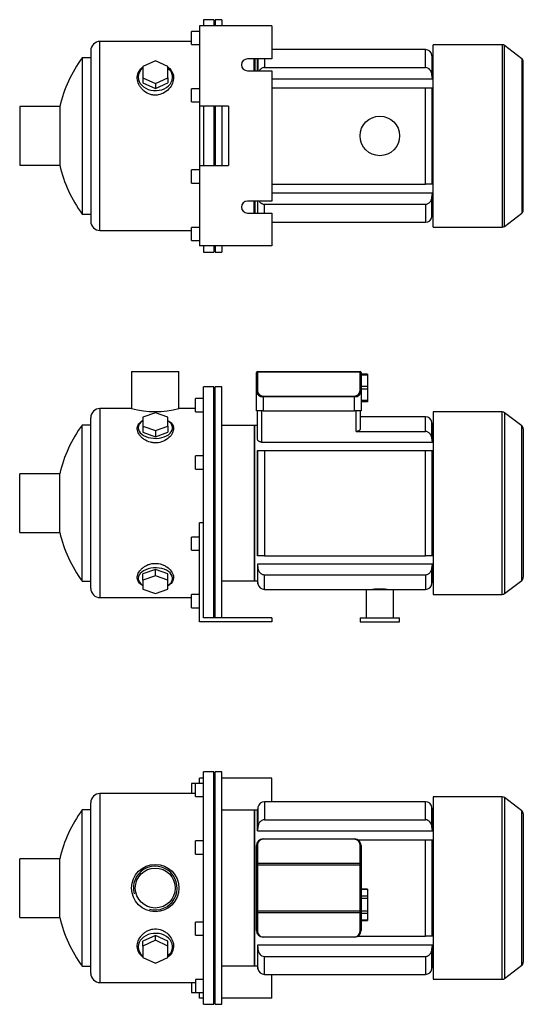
# Model space of a CAD drawing. Header units: millimetres. Extents: x 152 to 1157, y 27 to 791.
# Tile 1 of 2: x 152 to 535, y 43 to 791. Entities that reach past the tile are written whole.
import ezdxf

# ---------------------------------------------------------------- set-up
doc = ezdxf.new("R2010")
doc.units = ezdxf.units.MM
for name, color, linetype in [('BASETTA_MEC_71_T', 7, 'Continuous'), ('CARCASSA_MEC_71-', 7, 'Continuous'), ('COPRIVENTOLA_MEC', 7, 'Continuous'), ('CORPO_MH_3-5_[2-', 7, 'Continuous'), ('FLANGIA_MOTORE_T', 7, 'Continuous'), ('PIEDINO_MEC_71_I', 7, 'Continuous'), ('STAFFA_3-5-9_INT', 7, 'Continuous'), ('螺栓_：_六角头_-_M20.0', 7, 'Continuous')]:
    doc.layers.add(name, color=color, linetype=linetype)

# ---------------------------------------------------------------- blocks, each defined once
blk = doc.blocks.new('SE1')
at = {"layer": 'BASETTA_MEC_71_T', "color": 7, "linetype": 'Continuous'}
for p, q in [((336.89, 168.61), (406.39, 168.61)), ((336.89, 168.61), (336.89, 168.38)), ((406.39, 168.38), (336.89, 168.38)), ((406.39, 168.61), (406.39, 168.38)), ((331.89, 149.63), (331.89, 163.61)), ((332.69, 164.18), (332.69, 150.2)), ((410.59, 150.2), (410.59, 164.18)), ((411.39, 163.61), (411.39, 149.63)), ((331.89, 148.78), (331.89, 149.63)), ((332.69, 150.2), (410.59, 150.2)), ((332.69, 150.2), (332.69, 148.78)), ((410.59, 148.78), (410.59, 150.2)), ((411.39, 149.63), (411.39, 148.78)), ((331.89, 113.94), (331.89, 148.78)), ((332.69, 148.78), (331.89, 148.78)), ((410.59, 148.78), (332.69, 148.78)), ((332.69, 148.78), (332.69, 113.94)), ((410.59, 113.94), (410.59, 148.78)), ((411.39, 148.78), (410.59, 148.78)), ((411.39, 148.78), (411.39, 113.94)), ((331.89, 113.09), (331.89, 113.94)), ((332.69, 113.94), (331.89, 113.94)), ((331.89, 99.11), (331.89, 113.09)), ((332.69, 113.94), (410.59, 113.94)), ((332.69, 113.94), (332.69, 112.53)), ((410.59, 112.53), (332.69, 112.53)), ((332.69, 112.53), (332.69, 98.55)), ((410.59, 112.53), (410.59, 113.94)), ((411.39, 113.94), (410.59, 113.94)), ((410.59, 98.55), (410.59, 112.53)), ((411.39, 113.94), (411.39, 113.09)), ((411.39, 113.09), (411.39, 99.11)), ((336.89, 94.35), (406.39, 94.35)), ((336.89, 94.35), (336.89, 94.11)), ((406.39, 94.11), (336.89, 94.11)), ((406.39, 94.35), (406.39, 94.11))]:
    blk.add_line(p, q, dxfattribs=at)
for centre, radius, start, end in [((336.89, 163.61), 5, 90, 180), ((336.89, 164.18), 4.2, 90, 180), ((406.39, 163.61), 5, 0, 90), ((406.39, 164.18), 4.2, 0, 90), ((336.89, 99.11), 5, 180, 270), ((336.89, 98.55), 4.2, 180, 270), ((406.39, 99.11), 5, 270, 0), ((406.39, 98.55), 4.2, 270, 0)]:
    blk.add_arc(centre, radius, start, end, dxfattribs=at)
for centre, major_axis, start_param, end_param in [((332.69, 163.61), (-0.8, 0), 4.712389, 6.283185), ((410.59, 163.61), (0.8, 0), 0, 1.570796), ((332.69, 149.63), (0.8, 0), 1.570796, 3.141593), ((410.59, 149.63), (0.8, 0), 0, 1.570796), ((332.69, 113.09), (0.8, 0), 3.141593, 4.712389), ((410.59, 113.09), (0.8, 0), 4.712389, 6.283185), ((332.69, 99.11), (0.8, 0), 3.141593, 4.712389), ((410.59, 99.11), (-0.8, 0), 1.570796, 3.141593)]:
    blk.add_ellipse(centre, major_axis=major_axis, ratio=0.707107, start_param=start_param, end_param=end_param, dxfattribs=at)
at = {"layer": 'CARCASSA_MEC_71-', "color": 7, "linetype": 'Continuous'}
for p, q in [((337.98, 196.86), (337.98, 183.23)), ((460.3, 196.86), (337.98, 196.86)), ((460.3, 183.23), (460.3, 196.86)), ((330.14, 190.36), (330.14, 72.36)), ((332.64, 190.36), (330.14, 190.36)), ((333.06, 192.73), (332.64, 190.36)), ((332.64, 174.73), (332.64, 190.36)), ((333.06, 192.73), (333.06, 177.9)), ((465.22, 177.9), (465.22, 192.73)), ((465.64, 190.36), (465.22, 192.73)), ((465.64, 174.73), (465.64, 190.36)), ((466.14, 190.36), (465.64, 190.36)), ((337.98, 183.23), (460.3, 183.23)), ((333.06, 177.9), (332.64, 174.73)), ((332.64, 174.73), (465.64, 174.73)), ((465.64, 174.73), (465.22, 177.9)), ((409.03, 167.86), (460.3, 167.86)), ((460.3, 94.86), (460.3, 167.86)), ((460.3, 167.86), (465.22, 167.86)), ((465.22, 167.86), (465.64, 167.86)), ((465.22, 167.86), (465.22, 94.86)), ((465.64, 94.86), (465.64, 167.86)), ((409.03, 94.86), (460.3, 94.86)), ((465.22, 94.86), (460.3, 94.86)), ((465.64, 94.86), (465.22, 94.86)), ((465.64, 87.99), (332.64, 87.99)), ((332.64, 87.99), (332.64, 72.36)), ((333.06, 69.99), (333.06, 84.82)), ((465.22, 84.82), (465.64, 87.99)), ((465.22, 69.99), (465.22, 84.82)), ((465.64, 87.99), (465.64, 72.36)), ((337.98, 79.49), (460.3, 79.49)), ((337.98, 65.86), (337.98, 79.49)), ((460.3, 79.49), (460.3, 65.86)), ((330.14, 72.36), (332.64, 72.36)), ((332.64, 72.36), (333.06, 69.99)), ((465.22, 69.99), (465.64, 72.36)), ((465.64, 72.36), (466.14, 72.36)), ((337.98, 65.86), (460.3, 65.86))]:
    blk.add_line(p, q, dxfattribs=at)
for centre, start, end in [((337.98, 191.86), 90, 170), ((460.3, 191.86), 10, 90), ((337.98, 70.86), 190, 270), ((460.3, 70.86), 270, 350)]:
    blk.add_arc(centre, 5, start, end, dxfattribs=at)
for points, knots in [([(337.98, 183.23), (337.65, 183.23), (337.32, 183.19), (336.69, 183.03), (336.37, 182.91), (335.79, 182.6), (335.51, 182.42), (335, 181.99), (334.77, 181.76), (334.35, 181.25), (334.16, 180.98), (333.83, 180.41), (333.68, 180.12), (333.44, 179.51), (333.33, 179.2), (333.17, 178.56), (333.1, 178.23), (333.06, 177.9)], [0, 0, 0, 0, 0.125, 0.125, 0.25, 0.25, 0.375, 0.375, 0.5, 0.5, 0.625, 0.625, 0.75, 0.75, 0.875, 0.875, 1, 1, 1, 1]), ([(465.22, 177.9), (465.14, 178.56), (464.97, 179.2), (464.48, 180.41), (464.15, 181), (462.88, 182.52), (461.64, 183.23), (460.3, 183.23)], [0, 0, 0, 0, 0.25, 0.25, 0.5, 0.5, 1, 1, 1, 1]), ([(333.06, 84.82), (333.15, 84.16), (333.31, 83.53), (333.8, 82.31), (334.14, 81.73), (335.4, 80.21), (336.65, 79.49), (337.98, 79.49)], [0, 0, 0, 0, 0.25, 0.25, 0.5, 0.5, 1, 1, 1, 1]), ([(460.3, 79.49), (460.63, 79.49), (460.96, 79.54), (461.6, 79.7), (461.91, 79.82), (462.49, 80.12), (462.77, 80.31), (463.28, 80.73), (463.51, 80.96), (463.93, 81.47), (464.12, 81.74), (464.46, 82.31), (464.6, 82.61), (464.85, 83.21), (464.95, 83.53), (465.12, 84.17), (465.18, 84.49), (465.22, 84.82)], [0, 0, 0, 0, 0.125, 0.125, 0.25, 0.25, 0.375, 0.375, 0.5, 0.5, 0.625, 0.625, 0.75, 0.75, 0.875, 0.875, 1, 1, 1, 1])]:
    blk.add_open_spline(points, degree=3, knots=knots, dxfattribs=at)
blk.add_open_spline([(332.64, 87.99), (332.78, 86.93), (332.92, 85.88), (333.06, 84.82)], degree=3, dxfattribs=at)
at = {"layer": 'COPRIVENTOLA_MEC', "color": 7, "linetype": 'Continuous'}
for p, q in [((466.14, 200.61), (466.14, 62.11)), ((518.62, 200.61), (466.14, 200.61)), ((518.62, 62.11), (518.62, 200.61)), ((520.45, 199.99), (520.45, 62.73)), ((533.47, 190), (520.45, 199.99)), ((533.47, 72.72), (533.47, 190)), ((534.64, 187.62), (534.64, 75.1)), ((520.45, 62.73), (533.47, 72.72)), ((466.14, 62.11), (518.62, 62.11))]:
    blk.add_line(p, q, dxfattribs=at)
for centre, start, end in [((518.62, 197.61), 52.5, 90), ((531.64, 187.62), 0, 52.5), ((531.64, 75.1), 307.5, 0), ((518.62, 65.11), 270, 307.5)]:
    blk.add_arc(centre, 3, start, end, dxfattribs=at)
at = {"layer": 'CORPO_MH_3-5_[2-', "color": 7, "linetype": 'Continuous'}
for p, q in [((291.64, 43.11), (291.64, 219.61)), ((299.64, 219.61), (291.64, 219.61)), ((299.64, 43.11), (299.64, 219.61)), ((285.64, 200.73), (285.64, 210.73)), ((291.64, 210.73), (285.64, 210.73)), ((213.04, 203.11), (213.04, 59.61)), ((285.64, 203.11), (213.04, 203.11)), ((206.04, 66.61), (206.04, 196.11)), ((285.64, 200.73), (291.64, 200.73)), ((199.48, 72.11), (199.48, 190.61)), ((206.04, 190.61), (199.48, 190.61)), ((285.64, 157.17), (285.64, 167.17)), ((291.64, 167.17), (285.64, 167.17)), ((285.64, 157.17), (291.64, 157.17)), ((152.04, 109.11), (152.04, 153.61)), ((182.55, 153.61), (152.04, 153.61)), ((182.55, 109.11), (182.55, 153.61)), ((152.04, 109.11), (182.55, 109.11)), ((285.64, 95.56), (285.64, 105.56)), ((291.64, 105.56), (285.64, 105.56)), ((255.14, 95.37), (245.64, 91.05)), ((255.14, 91.68), (245.64, 87.35)), ((245.64, 87.35), (245.64, 91.05)), ((264.64, 91.05), (255.14, 95.37)), ((255.14, 91.68), (255.14, 95.37)), ((264.64, 87.35), (255.14, 91.68)), ((264.64, 87.35), (264.64, 91.05)), ((285.64, 95.56), (291.64, 95.56)), ((245.64, 87.35), (245.64, 78.71)), ((264.64, 78.71), (264.64, 87.35)), ((245.64, 78.71), (255.14, 74.39)), ((255.14, 74.39), (264.64, 78.71)), ((199.48, 72.11), (206.04, 72.11)), ((285.64, 61.99), (285.64, 51.99)), ((291.64, 61.99), (285.64, 61.99)), ((213.04, 59.61), (285.64, 59.61)), ((285.64, 51.99), (291.64, 51.99)), ((291.64, 43.11), (299.64, 43.11))]:
    blk.add_line(p, q, dxfattribs=at)
for radius in [18, 15.15]:
    blk.add_circle((255.04, 131.36), radius, dxfattribs=at)
for centre, radius, start, end in [((213.04, 196.11), 7, 90, 180), ((280.04, 131.36), 100, 143.66538, 167.14409), ((255.04, 131.36), 16.62, 255, 195), ((280.04, 131.36), 100, 192.85591, 216.33462), ((213.04, 66.61), 7, 180, 270)]:
    blk.add_arc(centre, radius, start, end, dxfattribs=at)
for start_param, end_param in [(2.390244, 6.283185), (0, 0.751348)]:
    blk.add_ellipse((255.14, 86.73), major_axis=(-13, 0), ratio=0.788011, start_param=start_param, end_param=end_param, dxfattribs=at)
blk.add_open_spline([(245.64, 78.97), (245.28, 79.24), (244.94, 79.53), (244.05, 80.36), (243.55, 80.93), (242.27, 82.79), (241.73, 84.16), (241.28, 87.12), (241.38, 88.64), (242.22, 91.72), (242.95, 93.21), (244.5, 95.3), (245.09, 95.95), (246.38, 97.17), (247.11, 97.74), (248.67, 98.73), (249.49, 99.15), (251.24, 99.82), (252.18, 100.07), (255, 100.52), (256.97, 100.39), (259.71, 99.6), (260.6, 99.23), (262.24, 98.36), (263.01, 97.85), (265.15, 96.13), (266.3, 94.76), (268, 91.85), (268.55, 90.3), (269, 87.25), (268.9, 85.72), (268.06, 82.91), (267.32, 81.6), (265.81, 79.94), (265.27, 79.44), (264.67, 78.99)], degree=3, knots=[0.1389216, 0.1389216, 0.1389216, 0.1389216, 0.15625, 0.15625, 0.1875, 0.1875, 0.25, 0.25, 0.3125, 0.3125, 0.375, 0.375, 0.40625, 0.40625, 0.4375, 0.4375, 0.46875, 0.46875, 0.5, 0.5, 0.5625, 0.5625, 0.59375, 0.59375, 0.625, 0.625, 0.6875, 0.6875, 0.75, 0.75, 0.8125, 0.8125, 0.875, 0.875, 0.9041554, 0.9041554, 0.9041554, 0.9041554], dxfattribs=at)
at = {"layer": 'FLANGIA_MOTORE_T', "color": 7, "linetype": 'Continuous'}
for p, q in [((300.64, 218.11), (299.64, 218.11)), ((300.64, 43.11), (300.64, 219.61)), ((305.64, 219.61), (300.64, 219.61)), ((305.64, 43.11), (305.64, 219.61)), ((330.64, 190.36), (305.64, 190.36)), ((330.64, 72.36), (330.64, 190.36)), ((305.64, 72.36), (330.64, 72.36)), ((299.64, 44.61), (300.64, 44.61)), ((300.64, 43.11), (305.64, 43.11))]:
    blk.add_line(p, q, dxfattribs=at)
at = {"layer": 'STAFFA_3-5-9_INT', "color": 7, "linetype": 'Continuous'}
for p, q in [((282.64, 210.73), (282.64, 203.11)), ((285.64, 210.73), (282.64, 210.73)), ((291.64, 214.86), (288.64, 214.86)), ((288.64, 210.73), (288.64, 214.86)), ((343.64, 214.86), (305.64, 214.86)), ((343.64, 196.86), (343.64, 214.86)), ((343.64, 47.86), (343.64, 65.86)), ((282.64, 59.61), (282.64, 51.99)), ((282.64, 51.99), (285.64, 51.99)), ((288.64, 47.86), (288.64, 51.99)), ((291.64, 47.86), (288.64, 47.86)), ((343.64, 47.86), (305.64, 47.86))]:
    blk.add_line(p, q, dxfattribs=at)
at = {"layer": '螺栓_：_六角头_-_M20.0', "color": 7, "linetype": 'Continuous'}
for p, q in [((416.39, 130.44), (411.39, 130.44)), ((416.39, 130.17), (411.39, 130.17)), ((416.39, 130.44), (416.39, 130.17)), ((416.39, 130.17), (416.39, 125.27)), ((416.39, 125.27), (411.39, 125.27)), ((416.39, 123.53), (411.39, 123.53)), ((416.39, 125.27), (416.39, 123.53)), ((416.39, 123.53), (416.39, 113.72)), ((416.39, 113.72), (411.39, 113.72)), ((416.39, 113.72), (416.39, 111.99)), ((416.39, 111.99), (411.39, 111.99)), ((416.39, 107.08), (411.39, 107.08)), ((411.39, 106.81), (416.39, 106.81)), ((416.39, 111.99), (416.39, 107.08)), ((416.39, 107.08), (416.39, 106.81))]:
    blk.add_line(p, q, dxfattribs=at)
blk = doc.blocks.new('SE2')
at = {"layer": 'BASETTA_MEC_71_T', "color": 7, "linetype": 'Continuous'}
for p, q in [((332.69, 523.56), (410.59, 523.56)), ((332.69, 523.56), (332.69, 522.97)), ((410.59, 522.97), (410.59, 523.56)), ((331.89, 522.41), (331.89, 522.76)), ((331.89, 508.43), (331.89, 522.41)), ((410.59, 522.97), (332.69, 522.97)), ((332.69, 522.97), (332.69, 508.99)), ((410.59, 508.99), (410.59, 522.97)), ((411.39, 522.76), (411.39, 522.41)), ((411.39, 522.41), (411.39, 508.43)), ((331.89, 493.56), (331.89, 508.43)), ((411.39, 508.43), (411.39, 493.56)), ((336.89, 504.79), (406.39, 504.79)), ((336.89, 504.79), (336.89, 504.23)), ((336.89, 504.23), (336.89, 493.56)), ((406.39, 504.23), (336.89, 504.23)), ((406.39, 504.79), (406.39, 504.23)), ((406.39, 493.56), (406.39, 504.23)), ((336.89, 493.56), (331.89, 493.56)), ((336.89, 493.56), (406.39, 493.56)), ((411.39, 493.56), (406.39, 493.56))]:
    blk.add_line(p, q, dxfattribs=at)
for centre, radius, start, end in [((332.69, 522.76), 0.8, 90, 180), ((410.59, 522.76), 0.8, 0, 90), ((336.89, 508.99), 4.2, 180, 270), ((406.39, 508.99), 4.2, 270, 0)]:
    blk.add_arc(centre, radius, start, end, dxfattribs=at)
for centre, major_axis, ratio, start_param, end_param in [((332.69, 522.41), (0.8, 0), 0.707107, 1.570796, 3.141593), ((410.59, 522.41), (0.8, 0), 0.707107, 0, 1.570796), ((332.69, 508.43), (0.8, 0), 0.707107, 1.570796, 3.141593), ((336.89, 508.43), (5, 0), 0.84, 3.141593, 4.712389), ((406.39, 508.43), (5, 0), 0.84, 4.712389, 6.283185), ((410.59, 508.43), (-0.8, 0), 0.707107, 3.141593, 4.712389)]:
    blk.add_ellipse(centre, major_axis=major_axis, ratio=ratio, start_param=start_param, end_param=end_param, dxfattribs=at)
at = {"layer": 'CARCASSA_MEC_71-', "color": 7, "linetype": 'Continuous'}
for p, q in [((332.64, 472.13), (332.64, 493.56)), ((335.64, 493.56), (335.64, 469.92)), ((407.64, 477.95), (407.64, 493.56)), ((410.64, 493.56), (410.64, 479.85)), ((460.3, 489.06), (410.64, 489.06)), ((460.3, 477.95), (460.3, 489.06)), ((330.14, 482.56), (330.14, 364.56)), ((332.64, 482.56), (330.14, 482.56)), ((465.22, 472.89), (465.22, 484.93)), ((465.64, 482.56), (465.22, 484.93)), ((465.64, 469.92), (465.64, 482.56)), ((466.14, 482.56), (465.64, 482.56)), ((407.64, 477.95), (460.3, 477.95)), ((465.64, 469.92), (465.22, 472.89)), ((332.64, 383.56), (332.64, 463.56)), ((332.64, 463.56), (333.06, 463.56)), ((333.06, 383.56), (333.06, 463.56)), ((333.06, 463.56), (337.98, 463.56)), ((335.64, 469.92), (465.64, 469.92)), ((337.98, 463.56), (460.3, 463.56)), ((337.98, 463.56), (337.98, 383.56)), ((460.3, 383.56), (460.3, 463.56)), ((460.3, 463.56), (465.22, 463.56)), ((465.22, 463.56), (465.64, 463.56)), ((465.22, 463.56), (465.22, 383.56)), ((465.64, 383.56), (465.64, 463.56)), ((333.06, 383.56), (332.64, 383.56)), ((337.98, 383.56), (333.06, 383.56)), ((337.98, 383.56), (460.3, 383.56)), ((465.22, 383.56), (460.3, 383.56)), ((465.64, 383.56), (465.22, 383.56)), ((465.64, 377.21), (332.64, 377.21)), ((332.64, 377.21), (332.64, 364.56)), ((332.64, 377.21), (333.06, 374.23)), ((333.06, 362.19), (333.06, 374.23)), ((465.22, 374.23), (465.64, 377.21)), ((465.22, 362.19), (465.22, 374.23)), ((465.64, 377.21), (465.64, 364.56)), ((337.98, 369.17), (460.3, 369.17)), ((337.98, 358.06), (337.98, 369.17)), ((460.3, 369.17), (460.3, 358.06)), ((330.14, 364.56), (332.64, 364.56)), ((332.64, 364.56), (333.06, 362.19)), ((465.22, 362.19), (465.64, 364.56)), ((465.64, 364.56), (466.14, 364.56)), ((337.98, 358.06), (415.14, 358.06)), ((436.14, 358.06), (460.3, 358.06))]:
    blk.add_line(p, q, dxfattribs=at)
for centre, radius, start, end in [((460.3, 484.06), 5, 10, 90), ((337.98, 363.06), 5, 190, 270), ((460.3, 363.06), 5, 270, 350), ((425.64, 292.78), 65.52, 85.18444, 94.81556)]:
    blk.add_arc(centre, radius, start, end, dxfattribs=at)
for points, knots in [([(410.64, 479.85), (410.64, 479.62), (410.57, 479.41), (410.38, 479.08), (410.29, 478.98), (410.09, 478.77), (409.98, 478.68), (409.72, 478.49), (409.57, 478.41), (409.24, 478.25), (409.07, 478.18), (408.69, 478.07), (408.49, 478.02), (408.08, 477.96), (407.86, 477.95), (407.64, 477.95)], [0, 0, 0, 0, 0.25, 0.25, 0.375, 0.375, 0.5, 0.5, 0.625, 0.625, 0.75, 0.75, 0.875, 0.875, 1, 1, 1, 1]), ([(335.64, 469.92), (335.42, 469.92), (335.2, 469.93), (334.78, 470.01), (334.57, 470.06), (334.19, 470.2), (334.01, 470.28), (333.69, 470.47), (333.55, 470.57), (333.29, 470.78), (333.18, 470.9), (332.98, 471.13), (332.9, 471.25), (332.71, 471.62), (332.64, 471.88), (332.64, 472.13)], [0, 0, 0, 0, 0.125, 0.125, 0.25, 0.25, 0.375, 0.375, 0.5, 0.5, 0.625, 0.625, 0.75, 0.75, 1, 1, 1, 1]), ([(465.22, 472.89), (465.13, 473.53), (464.96, 474.15), (464.58, 475.03), (464.43, 475.31), (464.09, 475.86), (463.9, 476.11), (463.47, 476.59), (463.23, 476.81), (462.72, 477.2), (462.45, 477.37), (461.88, 477.65), (461.57, 477.76), (460.94, 477.91), (460.62, 477.95), (460.3, 477.95)], [0, 0, 0, 0, 0.25, 0.25, 0.375, 0.375, 0.5, 0.5, 0.625, 0.625, 0.75, 0.75, 0.875, 0.875, 1, 1, 1, 1]), ([(333.06, 374.23), (333.15, 373.59), (333.32, 372.97), (333.7, 372.1), (333.85, 371.81), (334.19, 371.26), (334.39, 371.01), (334.81, 370.53), (335.05, 370.31), (335.56, 369.92), (335.83, 369.75), (336.4, 369.47), (336.71, 369.36), (337.34, 369.21), (337.66, 369.17), (337.98, 369.17)], [0, 0, 0, 0, 0.25, 0.25, 0.375, 0.375, 0.5, 0.5, 0.625, 0.625, 0.75, 0.75, 0.875, 0.875, 1, 1, 1, 1]), ([(460.3, 369.17), (460.62, 369.17), (460.94, 369.21), (461.56, 369.36), (461.87, 369.47), (462.45, 369.74), (462.72, 369.91), (463.23, 370.3), (463.46, 370.52), (463.89, 371), (464.09, 371.26), (464.43, 371.8), (464.58, 372.08), (464.83, 372.67), (464.94, 372.97), (465.11, 373.59), (465.18, 373.91), (465.22, 374.23)], [0, 0, 0, 0, 0.125, 0.125, 0.25, 0.25, 0.375, 0.375, 0.5, 0.5, 0.625, 0.625, 0.75, 0.75, 0.875, 0.875, 1, 1, 1, 1])]:
    blk.add_open_spline(points, degree=3, knots=knots, dxfattribs=at)
at = {"layer": 'COPRIVENTOLA_MEC', "color": 7, "linetype": 'Continuous'}
for p, q in [((466.14, 492.81), (466.14, 354.31)), ((518.62, 492.81), (466.14, 492.81)), ((518.62, 354.31), (518.62, 492.81)), ((520.45, 492.19), (520.45, 354.93)), ((533.47, 482.2), (520.45, 492.19)), ((533.47, 364.92), (533.47, 482.2)), ((534.64, 479.82), (534.64, 367.3)), ((520.45, 354.93), (533.47, 364.92)), ((466.14, 354.31), (518.62, 354.31))]:
    blk.add_line(p, q, dxfattribs=at)
for centre, start, end in [((518.62, 489.81), 52.5, 90), ((531.64, 479.82), 0, 52.5), ((531.64, 367.3), 307.5, 0), ((518.62, 357.31), 270, 307.5)]:
    blk.add_arc(centre, 3, start, end, dxfattribs=at)
at = {"layer": 'CORPO_MH_3-5_[2-', "color": 7, "linetype": 'Continuous'}
for p, q in [((237.04, 523.56), (273.04, 523.56)), ((237.04, 523.56), (237.04, 495.31)), ((273.04, 495.31), (273.04, 523.56)), ((291.64, 395), (291.64, 511.81)), ((299.64, 511.81), (291.64, 511.81)), ((299.64, 336.56), (299.64, 511.81)), ((285.64, 492.93), (285.64, 502.93)), ((291.64, 502.93), (285.64, 502.93)), ((213.04, 495.31), (213.04, 351.81)), ((237.08, 495.31), (213.04, 495.31)), ((285.64, 495.31), (273.04, 495.31)), ((206.04, 358.81), (206.04, 488.31)), ((255.14, 492.17), (245.64, 488.8)), ((245.64, 488.8), (245.64, 482.04)), ((264.64, 488.8), (255.14, 492.17)), ((264.64, 482.04), (264.64, 488.8)), ((285.64, 492.93), (291.64, 492.93)), ((199.48, 364.31), (199.48, 482.81)), ((206.04, 482.81), (199.48, 482.81)), ((245.64, 482.04), (245.64, 477.31)), ((245.64, 482.04), (255.14, 478.67)), ((255.14, 478.67), (264.64, 482.04)), ((255.14, 478.67), (255.14, 473.94)), ((264.64, 482.04), (264.64, 477.31)), ((245.64, 477.31), (255.14, 473.94)), ((255.14, 473.94), (264.64, 477.31)), ((285.64, 449.37), (285.64, 459.37)), ((291.64, 459.37), (285.64, 459.37)), ((285.64, 449.37), (291.64, 449.37)), ((152.04, 401.31), (152.04, 445.81)), ((182.55, 445.81), (152.04, 445.81)), ((182.55, 401.31), (182.55, 445.81)), ((152.04, 401.31), (182.55, 401.31)), ((255.14, 373.18), (245.64, 369.81)), ((245.64, 365.08), (245.64, 369.81)), ((255.14, 368.46), (245.64, 365.08)), ((264.64, 369.81), (255.14, 373.18)), ((255.14, 368.46), (255.14, 373.18)), ((264.64, 365.08), (255.14, 368.46)), ((264.64, 365.08), (264.64, 369.81)), ((199.48, 364.31), (206.04, 364.31)), ((245.64, 365.08), (245.64, 358.33)), ((264.64, 358.33), (264.64, 365.08)), ((213.04, 351.81), (282.64, 351.81)), ((245.64, 358.33), (255.14, 354.95)), ((255.14, 354.95), (264.64, 358.33))]:
    blk.add_line(p, q, dxfattribs=at)
for centre, radius, start, end in [((213.04, 488.31), 7, 90, 180), ((255.04, 564.79), 71.77, 255.4749, 284.5251), ((280.04, 423.56), 100, 143.66538, 167.14409), ((280.04, 423.56), 100, 192.85591, 216.33462), ((213.04, 358.81), 7, 180, 270)]:
    blk.add_arc(centre, radius, start, end, dxfattribs=at)
for centre, start_param, end_param in [((255.14, 480.69), 0, 3.892941), ((255.14, 480.69), 5.531837, 6.283185), ((255.14, 366.43), 2.390244, 6.283185), ((255.14, 366.43), 0, 0.751348)]:
    blk.add_ellipse(centre, major_axis=(-13, 0), ratio=0.615661, start_param=start_param, end_param=end_param, dxfattribs=at)
for points, knots in [([(257.12, 469.41), (256.17, 469.28), (255.22, 469.25), (253.32, 469.36), (252.36, 469.5), (249.63, 470.18), (247.95, 470.96), (245.84, 472.4), (245.19, 472.93), (244.05, 474.03), (243.55, 474.61), (242.27, 476.4), (241.73, 477.64), (241.28, 480.08), (241.38, 481.23), (242.22, 483.39), (242.95, 484.35), (244.47, 485.57), (245.02, 485.92), (245.62, 486.24)], [0, 0, 0, 0, 0.03125, 0.03125, 0.0625, 0.0625, 0.125, 0.125, 0.15625, 0.15625, 0.1875, 0.1875, 0.25, 0.25, 0.3125, 0.3125, 0.375, 0.375, 0.4043708, 0.4043708, 0.4043708, 0.4043708]), ([(264.67, 486.24), (265.67, 485.71), (266.5, 485.09), (268, 483.48), (268.55, 482.43), (269, 480.18), (268.9, 478.96), (268.06, 476.52), (267.32, 475.27), (265.27, 472.99), (263.93, 471.93), (260.84, 470.27), (259.03, 469.66), (257.12, 469.41)], [0.6394434, 0.6394434, 0.6394434, 0.6394434, 0.6875, 0.6875, 0.75, 0.75, 0.8125, 0.8125, 0.875, 0.875, 0.9375, 0.9375, 1, 1, 1, 1]), ([(245.64, 360.87), (245.28, 361.06), (244.94, 361.26), (244.05, 361.86), (243.55, 362.28), (242.27, 363.65), (241.73, 364.68), (241.28, 366.96), (241.38, 368.15), (242.22, 370.62), (242.95, 371.84), (244.5, 373.56), (245.09, 374.11), (246.38, 375.12), (247.11, 375.6), (248.67, 376.44), (249.49, 376.79), (251.24, 377.36), (252.18, 377.58), (255, 377.96), (256.97, 377.85), (259.71, 377.17), (260.6, 376.86), (262.24, 376.13), (263.01, 375.69), (265.15, 374.25), (266.3, 373.11), (268, 370.73), (268.55, 369.48), (269, 367.06), (268.9, 365.88), (268.06, 363.74), (267.32, 362.76), (265.81, 361.56), (265.27, 361.2), (264.67, 360.88)], [0.1389216, 0.1389216, 0.1389216, 0.1389216, 0.15625, 0.15625, 0.1875, 0.1875, 0.25, 0.25, 0.3125, 0.3125, 0.375, 0.375, 0.40625, 0.40625, 0.4375, 0.4375, 0.46875, 0.46875, 0.5, 0.5, 0.5625, 0.5625, 0.59375, 0.59375, 0.625, 0.625, 0.6875, 0.6875, 0.75, 0.75, 0.8125, 0.8125, 0.875, 0.875, 0.9041554, 0.9041554, 0.9041554, 0.9041554])]:
    blk.add_open_spline(points, degree=3, knots=knots, dxfattribs=at)
at = {"layer": 'FLANGIA_MOTORE_T', "color": 7, "linetype": 'Continuous'}
for p, q in [((300.64, 510.31), (299.64, 510.31)), ((300.64, 336.56), (300.64, 511.81)), ((305.64, 511.81), (300.64, 511.81)), ((305.64, 336.56), (305.64, 511.81)), ((330.64, 482.56), (305.64, 482.56)), ((330.64, 364.56), (330.64, 482.56)), ((305.64, 364.56), (330.64, 364.56)), ((299.64, 336.81), (300.64, 336.81))]:
    blk.add_line(p, q, dxfattribs=at)
at = {"layer": 'PIEDINO_MEC_71_I', "color": 7, "linetype": 'Continuous'}
for p, q in [((415.14, 358.06), (436.14, 358.06)), ((415.14, 358.06), (415.14, 336.56)), ((436.14, 336.56), (436.14, 358.06)), ((410.64, 336.56), (440.64, 336.56)), ((410.64, 336.56), (410.64, 333.56)), ((440.64, 333.56), (440.64, 336.56)), ((410.64, 333.56), (440.64, 333.56))]:
    blk.add_line(p, q, dxfattribs=at)
at = {"layer": 'STAFFA_3-5-9_INT', "color": 7, "linetype": 'Continuous'}
for p, q in [((288.64, 333.56), (288.64, 408.56)), ((291.64, 408.56), (288.64, 408.56)), ((282.64, 387.75), (282.64, 397.75)), ((288.64, 397.75), (282.64, 397.75)), ((291.64, 336.56), (291.64, 395)), ((282.64, 387.75), (288.64, 387.75)), ((282.64, 344.19), (282.64, 354.19)), ((288.64, 354.19), (282.64, 354.19)), ((282.64, 344.19), (288.64, 344.19)), ((343.64, 336.56), (291.64, 336.56)), ((343.64, 336.56), (343.64, 333.56)), ((343.64, 333.56), (288.64, 333.56))]:
    blk.add_line(p, q, dxfattribs=at)
at = {"layer": '螺栓_：_六角头_-_M20.0', "color": 7, "linetype": 'Continuous'}
for p, q in [((416.39, 521.56), (411.39, 521.56)), ((416.39, 520.56), (411.39, 520.56)), ((416.39, 521.56), (416.39, 520.56)), ((416.39, 520.56), (416.39, 512.06)), ((416.39, 512.06), (411.39, 512.06)), ((416.39, 510.06), (411.39, 510.06)), ((416.39, 512.06), (416.39, 510.06)), ((416.39, 510.06), (416.39, 501.56)), ((416.39, 501.56), (411.39, 501.56)), ((416.39, 501.56), (416.39, 500.56)), ((416.39, 500.56), (411.39, 500.56))]:
    blk.add_line(p, q, dxfattribs=at)
blk = doc.blocks.new('SE3')
at = {"layer": 'CARCASSA_MEC_71-', "color": 7, "linetype": 'Continuous'}
for p, q in [((460.3, 767.76), (343.64, 767.76)), ((460.3, 754.13), (460.3, 767.76)), ((465.22, 763.63), (465.22, 748.8)), ((465.64, 761.26), (465.22, 763.63)), ((330.14, 751.76), (330.14, 760.76)), ((332.64, 751.76), (332.64, 760.76)), ((333.06, 760.76), (333.06, 751.76)), ((337.98, 760.76), (337.98, 754.13)), ((465.64, 745.63), (465.64, 761.26)), ((466.14, 761.26), (465.64, 761.26)), ((337.98, 754.13), (460.3, 754.13)), ((465.64, 745.63), (465.22, 748.8)), ((343.64, 745.63), (465.64, 745.63)), ((343.64, 738.76), (460.3, 738.76)), ((460.3, 665.76), (460.3, 738.76)), ((460.3, 738.76), (465.22, 738.76)), ((465.22, 738.76), (465.64, 738.76)), ((465.22, 738.76), (465.22, 665.76)), ((465.64, 665.76), (465.64, 738.76)), ((343.64, 665.76), (460.3, 665.76)), ((465.22, 665.76), (460.3, 665.76)), ((465.64, 665.76), (465.22, 665.76)), ((465.64, 658.89), (343.64, 658.89)), ((465.22, 655.72), (465.64, 658.89)), ((465.64, 658.89), (465.64, 643.26)), ((330.14, 643.76), (330.14, 652.76)), ((332.64, 652.76), (332.64, 643.76)), ((333.06, 643.76), (333.06, 652.76)), ((337.98, 650.39), (460.3, 650.39)), ((337.98, 643.76), (337.98, 650.39)), ((460.3, 650.39), (460.3, 636.76)), ((465.22, 640.89), (465.22, 655.72)), ((465.22, 640.89), (465.64, 643.26)), ((465.64, 643.26), (466.14, 643.26)), ((343.64, 636.76), (460.3, 636.76))]:
    blk.add_line(p, q, dxfattribs=at)
for centre, start, end in [((460.3, 762.76), 10, 90), ((460.3, 641.76), 270, 350)]:
    blk.add_arc(centre, 5, start, end, dxfattribs=at)
for points, knots in [([(337.98, 754.13), (337.65, 754.13), (337.32, 754.09), (336.69, 753.93), (336.37, 753.8), (335.79, 753.5), (335.51, 753.32), (335, 752.89), (334.77, 752.66), (334.39, 752.2), (334.24, 751.99), (334.1, 751.77)], [0, 0, 0, 0, 0.125, 0.125, 0.25, 0.25, 0.375, 0.375, 0.5, 0.5, 0.5987405, 0.5987405, 0.5987405, 0.5987405]), ([(465.22, 748.8), (465.14, 749.46), (464.97, 750.09), (464.48, 751.31), (464.15, 751.89), (462.88, 753.41), (461.64, 754.13), (460.3, 754.13)], [0, 0, 0, 0, 0.25, 0.25, 0.5, 0.5, 1, 1, 1, 1]), ([(334.1, 652.75), (334.24, 652.53), (334.39, 652.32), (335.4, 651.11), (336.65, 650.39), (337.98, 650.39)], [0.4012807, 0.4012807, 0.4012807, 0.4012807, 0.5, 0.5, 1, 1, 1, 1]), ([(460.3, 650.39), (460.63, 650.39), (460.96, 650.43), (461.6, 650.59), (461.91, 650.72), (462.49, 651.02), (462.77, 651.2), (463.28, 651.63), (463.51, 651.86), (463.93, 652.37), (464.12, 652.64), (464.46, 653.21), (464.6, 653.5), (464.85, 654.11), (464.95, 654.43), (465.12, 655.07), (465.18, 655.39), (465.22, 655.72)], [0, 0, 0, 0, 0.125, 0.125, 0.25, 0.25, 0.375, 0.375, 0.5, 0.5, 0.625, 0.625, 0.75, 0.75, 0.875, 0.875, 1, 1, 1, 1])]:
    blk.add_open_spline(points, degree=3, knots=knots, dxfattribs=at)
at = {"layer": 'COPRIVENTOLA_MEC', "color": 7, "linetype": 'Continuous'}
for p, q in [((466.14, 633.01), (466.14, 771.51)), ((518.62, 771.51), (466.14, 771.51)), ((518.62, 771.51), (518.62, 633.01)), ((520.45, 633.63), (520.45, 770.89)), ((533.47, 760.9), (520.45, 770.89)), ((533.47, 760.9), (533.47, 643.62)), ((534.64, 646), (534.64, 758.52)), ((520.45, 633.63), (533.47, 643.62)), ((466.14, 633.01), (518.62, 633.01))]:
    blk.add_line(p, q, dxfattribs=at)
for centre, start, end in [((518.62, 768.51), 52.5, 90), ((531.64, 758.52), 0, 52.5), ((531.64, 646), 307.5, 0), ((518.62, 636.01), 270, 307.5)]:
    blk.add_arc(centre, 3, start, end, dxfattribs=at)
at = {"layer": 'CORPO_MH_3-5_[2-', "color": 7, "linetype": 'Continuous'}
for p, q in [((291.64, 790.51), (291.64, 785.76)), ((299.64, 790.51), (291.64, 790.51)), ((299.64, 790.51), (299.64, 785.76)), ((213.04, 630.51), (213.04, 774.01)), ((282.64, 774.01), (213.04, 774.01)), ((206.04, 767.01), (206.04, 637.51)), ((199.48, 761.51), (199.48, 643.01)), ((206.04, 761.51), (199.48, 761.51)), ((255.14, 759.23), (245.64, 754.91)), ((245.64, 754.91), (245.64, 746.27)), ((264.64, 754.91), (255.14, 759.23)), ((264.64, 746.27), (264.64, 754.91)), ((245.64, 746.27), (245.64, 742.57)), ((245.64, 746.27), (255.14, 741.95)), ((245.64, 742.57), (255.14, 738.25)), ((255.14, 741.95), (264.64, 746.27)), ((255.14, 738.25), (264.64, 742.57)), ((255.14, 741.95), (255.14, 738.25)), ((264.64, 746.27), (264.64, 742.57)), ((152.04, 724.51), (152.04, 680.01)), ((182.55, 724.51), (152.04, 724.51)), ((182.55, 724.51), (182.55, 680.01)), ((291.64, 724.76), (291.64, 679.76)), ((299.64, 724.76), (299.64, 679.76)), ((152.04, 680.01), (182.55, 680.01)), ((199.48, 643.01), (206.04, 643.01)), ((213.04, 630.51), (282.64, 630.51)), ((291.64, 618.76), (291.64, 614.01)), ((291.64, 614.01), (299.64, 614.01)), ((299.64, 618.76), (299.64, 614.01))]:
    blk.add_line(p, q, dxfattribs=at)
for centre, radius, start, end in [((213.04, 767.01), 7, 90, 180), ((280.04, 702.26), 100, 143.66538, 167.14409), ((280.04, 702.26), 100, 192.85591, 216.33462), ((213.04, 637.51), 7, 180, 270)]:
    blk.add_arc(centre, radius, start, end, dxfattribs=at)
for start_param, end_param in [(0, 3.892941), (5.531837, 6.283185)]:
    blk.add_ellipse((255.14, 746.9), major_axis=(-13, 0), ratio=0.788011, start_param=start_param, end_param=end_param, dxfattribs=at)
for points, knots in [([(257.12, 733.39), (256.17, 733.25), (255.22, 733.21), (253.32, 733.34), (252.36, 733.51), (249.63, 734.3), (247.95, 735.22), (245.84, 736.93), (245.19, 737.56), (244.05, 738.89), (243.55, 739.59), (242.27, 741.78), (241.73, 743.31), (241.28, 746.39), (241.38, 747.88), (242.22, 750.72), (242.95, 752.01), (244.47, 753.69), (245.02, 754.18), (245.62, 754.64)], [0, 0, 0, 0, 0.03125, 0.03125, 0.0625, 0.0625, 0.125, 0.125, 0.15625, 0.15625, 0.1875, 0.1875, 0.25, 0.25, 0.3125, 0.3125, 0.375, 0.375, 0.4043708, 0.4043708, 0.4043708, 0.4043708]), ([(264.67, 754.63), (265.67, 753.89), (266.5, 753.02), (268, 750.84), (268.55, 749.45), (269, 746.52), (268.9, 744.97), (268.06, 741.92), (267.32, 740.39), (265.27, 737.64), (263.93, 736.37), (260.84, 734.41), (259.03, 733.69), (257.12, 733.39)], [0.6394434, 0.6394434, 0.6394434, 0.6394434, 0.6875, 0.6875, 0.75, 0.75, 0.8125, 0.8125, 0.875, 0.875, 0.9375, 0.9375, 1, 1, 1, 1])]:
    blk.add_open_spline(points, degree=3, knots=knots, dxfattribs=at)
at = {"layer": 'FLANGIA_MOTORE_T', "color": 7, "linetype": 'Continuous'}
for p, q in [((300.64, 789.01), (299.64, 789.01)), ((300.64, 790.51), (300.64, 785.76)), ((305.64, 790.51), (300.64, 790.51)), ((305.64, 790.51), (305.64, 785.76)), ((330.64, 760.76), (330.64, 751.76)), ((300.64, 724.76), (300.64, 679.76)), ((305.64, 724.76), (305.64, 679.76)), ((330.64, 652.76), (330.64, 643.76)), ((299.64, 615.51), (300.64, 615.51)), ((300.64, 618.76), (300.64, 614.01)), ((300.64, 614.01), (305.64, 614.01)), ((305.64, 618.76), (305.64, 614.01))]:
    blk.add_line(p, q, dxfattribs=at)
at = {"layer": 'PIEDINO_MEC_71_I', "color": 7, "linetype": 'Continuous'}
blk.add_circle((425.64, 702.26), 15, dxfattribs=at)
at = {"layer": 'STAFFA_3-5-9_INT', "color": 7, "linetype": 'Continuous'}
for p, q in [((343.64, 785.76), (288.64, 785.76)), ((288.64, 785.76), (288.64, 724.76)), ((343.64, 785.76), (343.64, 760.76)), ((282.64, 771.63), (282.64, 781.63)), ((288.64, 781.63), (282.64, 781.63)), ((282.64, 771.63), (288.64, 771.63)), ((343.64, 760.76), (325.04, 760.76)), ((325.04, 751.76), (343.64, 751.76)), ((343.64, 751.76), (343.64, 652.76)), ((282.64, 728.07), (282.64, 738.07)), ((288.64, 738.07), (282.64, 738.07)), ((282.64, 728.07), (288.64, 728.07)), ((288.64, 724.76), (288.64, 679.76)), ((310.64, 724.76), (288.64, 724.76)), ((310.64, 724.76), (310.64, 679.76)), ((282.64, 666.45), (282.64, 676.45)), ((288.64, 676.45), (282.64, 676.45)), ((288.64, 679.76), (288.64, 618.76)), ((288.64, 679.76), (310.64, 679.76)), ((282.64, 666.45), (288.64, 666.45)), ((343.64, 652.76), (325.04, 652.76)), ((325.04, 643.76), (343.64, 643.76)), ((343.64, 643.76), (343.64, 618.76)), ((282.64, 622.89), (282.64, 632.89)), ((288.64, 632.89), (282.64, 632.89)), ((282.64, 622.89), (288.64, 622.89)), ((343.64, 618.76), (288.64, 618.76))]:
    blk.add_line(p, q, dxfattribs=at)
for centre in [(325.04, 756.26), (325.04, 648.26)]:
    blk.add_arc(centre, 4.5, 90, 270, dxfattribs=at)

msp = doc.modelspace()

# ---------------------------------------------------------------- block references
for name in ['SE3', 'SE2', 'SE1']:
    msp.add_blockref(name, (0, 0))

doc.saveas('drawing.dxf')
